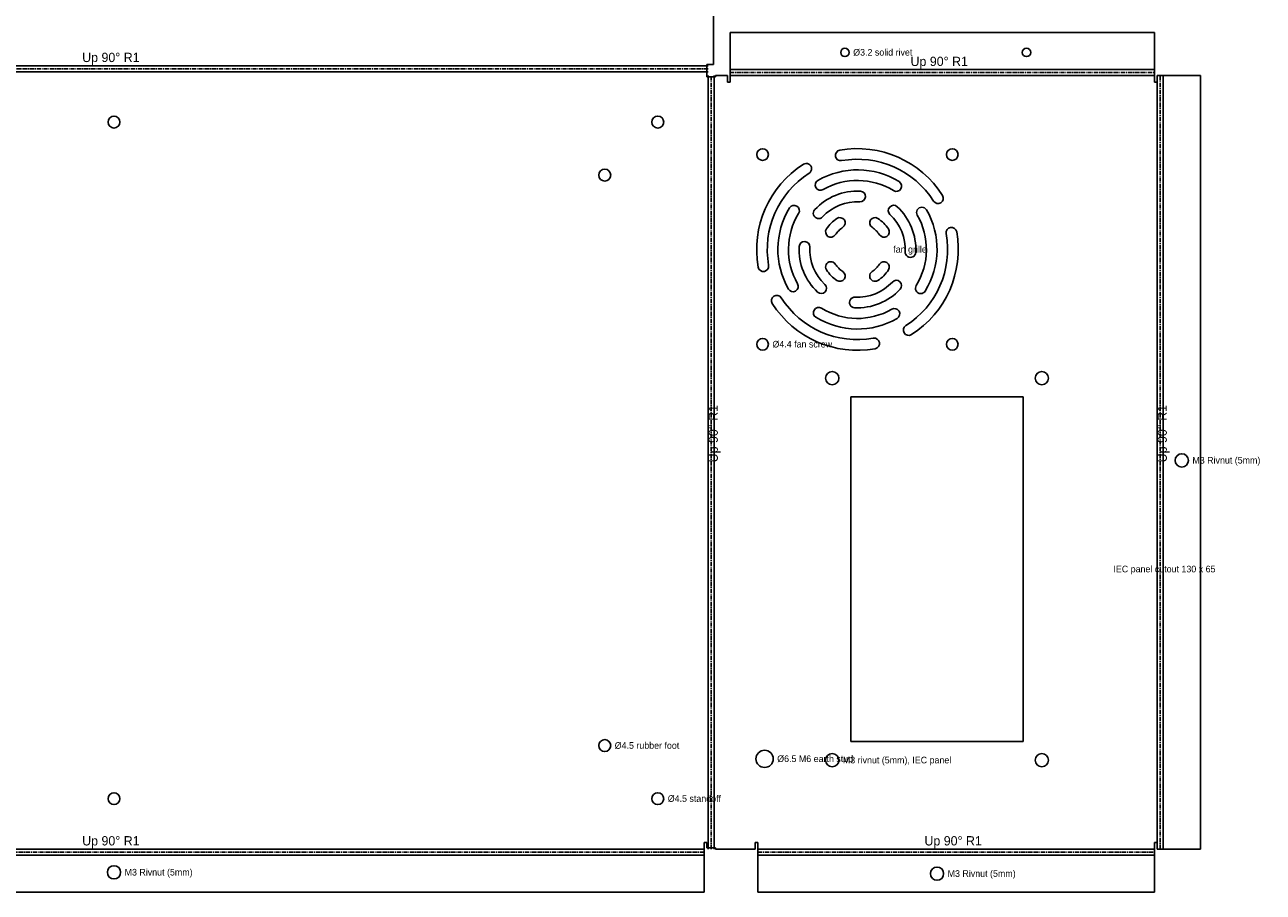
# Model space of a CAD drawing. Header units: millimetres. Extents: x -410 to 433, y -214 to 332.
# Tile 2 of 3: x -34 to 433, y -163 to 164. Entities that reach past the tile are written whole.
import ezdxf

# ---------------------------------------------------------------- set-up
doc = ezdxf.new("R2010")
doc.units = ezdxf.units.MM
doc.linetypes.add('CENTER2', pattern=[2.541, 1.587, -0.318, 0.318, -0.318])
for name, color, linetype in [('Bend Center', 1, 'CENTER2'), ('Bend Notes', 3, 'CONTINUOUS'), ('Leaders', 5, 'CONTINUOUS'), ('Visible', 7, 'CONTINUOUS'), ('Visible Narrow', 8, 'CONTINUOUS')]:
    doc.layers.add(name, color=color, linetype=linetype)

msp = doc.modelspace()

# ---------------------------------------------------------------- linework, layer by layer
at = {"layer": 'Bend Center'}
for p, q in [((224, 147.631), (-224, 147.631)), ((225.131, -146.5), (225.131, 145)), ((232.2619, 146.131), (392.2619, 146.131)), ((394.3929, -146.5), (394.3929, 145)), ((222.5, -147.631), (-222.5, -147.631)), ((242.7619, -147.631), (392.2619, -147.631))]:
    msp.add_line(p, q, dxfattribs=at)
at = {"layer": 'Visible'}
for p, q in [((226, 315.7619), (226, 149.2619)), ((232.2619, 147.7619), (232.2619, 161.2619)), ((232.2619, 161.2619), (392.2619, 161.2619)), ((392.2619, 161.2619), (392.2619, 147.7619)), ((226, 149.2619), (223.5, 149.2619)), ((223.5, 149.2619), (223.5, 144.5)), ((226.7619, 144.5), (226.7619, 145)), ((226.7619, 145), (231.2619, 145)), ((231.2619, 145), (231.2619, 142.5)), ((232.2619, 147.2619), (232.2619, 147.7619)), ((232.2619, 145), (232.2619, 147.2619)), ((232.2619, 142.5), (232.2619, 145)), ((392.2619, 147.7619), (392.2619, 147.2619)), ((392.2619, 147.2619), (392.2619, 145)), ((392.2619, 145), (392.2619, 142.5)), ((393.2619, 142.5), (393.2619, 145)), ((393.2619, 145), (395.5239, 145)), ((395.5239, 145), (409.5239, 145)), ((409.5239, 145), (409.5239, -146.5)), ((223.5, 144.5), (226.7619, 144.5)), ((231.2619, 142.5), (232.2619, 142.5)), ((392.2619, 142.5), (393.2619, 142.5)), ((342.7619, 24), (277.7619, 24)), ((277.7619, 24), (277.7619, -106)), ((342.7619, -106), (342.7619, 24)), ((277.7619, -106), (342.7619, -106)), ((223.5, -144), (222.5, -144)), ((222.5, -144), (222.5, -146.5)), ((223.5, -146), (223.5, -144)), ((242.7619, -144), (241.7619, -144)), ((241.7619, -144), (241.7619, -146.5)), ((242.7619, -146.5), (242.7619, -144)), ((393.2619, -144), (392.2619, -144)), ((392.2619, -144), (392.2619, -146.5)), ((393.2619, -146.5), (393.2619, -144)), ((222.5, -146.5), (222.5, -148.7619)), ((222.5, -148.7619), (222.5, -149.2619)), ((222.5, -149.2619), (222.5, -162.7619)), ((226.7619, -146), (223.5, -146)), ((226.7619, -146.5), (226.7619, -146)), ((241.7619, -146.5), (226.7619, -146.5)), ((242.7619, -148.7619), (242.7619, -146.5)), ((242.7619, -149.2619), (242.7619, -148.7619)), ((242.7619, -162.7619), (242.7619, -149.2619)), ((392.2619, -146.5), (392.2619, -148.7619)), ((392.2619, -148.7619), (392.2619, -149.2619)), ((392.2619, -149.2619), (392.2619, -162.7619)), ((395.5239, -146.5), (393.2619, -146.5)), ((409.5239, -146.5), (395.5239, -146.5)), ((222.5, -162.7619), (-222.5, -162.7619)), ((392.2619, -162.7619), (242.7619, -162.7619))]:
    msp.add_line(p, q, dxfattribs=at)
for centre, radius in [((275.5619, 153.7619), 1.6), ((343.9619, 153.7619), 1.6), ((0, 127.5), 2.25), ((205, 127.5), 2.25), ((244.5119, 115.25), 2.2), ((316.0119, 115.25), 2.2), ((185, 107.5), 2.25), ((244.5119, 43.75), 2.2), ((316.0119, 43.75), 2.2), ((270.7619, 31), 2.5), ((349.7619, 31), 2.5), ((402.5239, 0), 2.5), ((185, -107.5), 2.25), ((245.2619, -112.5), 3.25), ((270.7619, -113), 2.5), ((349.7619, -113), 2.5), ((0, -127.5), 2.25), ((205, -127.5), 2.25), ((0, -155.2619), 2.5), ((310.2619, -155.7619), 2.5)]:
    msp.add_circle(centre, radius, dxfattribs=at)
for centre, radius, start, end in [((273.9461, 114.9416), 2, 100.1042, 280.1042), ((280.2619, 79.5), 38, 32.3859, 100.1042), ((280.2619, 79.5), 34, 32.3859, 100.1042), ((280.2619, 79.5), 38, 122.3859, 190.1042), ((280.2619, 79.5), 34, 122.3859, 190.1042), ((260.9797, 109.9005), 2, 302.3859, 122.3859), ((280.2619, 79.5), 30, 58.4873, 119.8394), ((266.33, 103.7879), 2, 119.8394, 299.8394), ((280.2619, 79.5), 26, 58.4873, 119.8394), ((294.8972, 103.3707), 2, 238.4873, 58.4873), ((280.2619, 79.5), 22, 87.1352, 137.0282), ((281.2615, 99.475), 2, 267.1352, 87.1352), ((310.6625, 98.7823), 2, 212.3859, 32.3859), ((280.2619, 79.5), 30, 148.4873, 209.8394), ((256.3913, 94.1352), 2, 328.4873, 148.4873), ((265.6282, 93.1328), 2, 137.0282, 317.0282), ((280.2619, 79.5), 18, 87.1352, 137.0282), ((293.8947, 94.1338), 2, 47.0282, 227.0282), ((280.2619, 79.5), 22, 357.1352, 47.0282), ((304.5498, 93.432), 2, 29.8394, 209.8394), ((280.2619, 79.5), 30, 328.4873, 29.8394), ((280.2619, 79.5), 26, 148.4873, 209.8394), ((280.2619, 79.5), 14, 123.4225, 146.5775), ((273.6522, 89.5156), 2, 303.4225, 123.4225), ((286.8717, 89.5156), 2, 56.5775, 236.5775), ((280.2619, 79.5), 14, 33.4225, 56.5775), ((280.2619, 79.5), 18, 357.1352, 47.0282), ((280.2619, 79.5), 26, 328.4873, 29.8394), ((270.2464, 86.1097), 2, 146.5775, 326.5775), ((280.2619, 79.5), 10, 123.4225, 146.5775), ((280.2619, 79.5), 10, 33.4225, 56.5775), ((290.2775, 86.1097), 2, 213.4225, 33.4225), ((280.2619, 79.5), 34, 302.3859, 10.1042), ((280.2619, 79.5), 38, 302.3859, 10.1042), ((315.7036, 85.8158), 2, 10.1042, 190.1042), ((280.2619, 79.5), 22, 177.1352, 227.0282), ((260.2869, 80.4996), 2, 357.1352, 177.1352), ((280.2619, 79.5), 18, 177.1352, 227.0282), ((270.2464, 72.8903), 2, 33.4225, 213.4225), ((290.2775, 72.8903), 2, 326.5775, 146.5775), ((300.237, 78.5004), 2, 177.1352, 357.1352), ((244.8203, 73.1842), 2, 190.1042, 10.1042), ((280.2619, 79.5), 14, 213.4225, 236.5775), ((280.2619, 79.5), 10, 213.4225, 236.5775), ((273.6522, 69.4844), 2, 236.5775, 56.5775), ((286.8717, 69.4844), 2, 123.4225, 303.4225), ((280.2619, 79.5), 10, 303.4225, 326.5775), ((280.2619, 79.5), 14, 303.4225, 326.5775), ((255.9741, 65.568), 2, 209.8394, 29.8394), ((266.6292, 64.8662), 2, 227.0282, 47.0282), ((280.2619, 79.5), 18, 267.1352, 317.0282), ((294.8957, 65.8672), 2, 317.0282, 137.0282), ((304.1326, 64.8648), 2, 148.4873, 328.4873), ((249.8614, 60.2177), 2, 32.3859, 212.3859), ((280.2619, 79.5), 34, 212.3859, 280.1042), ((279.2624, 59.525), 2, 87.1352, 267.1352), ((280.2619, 79.5), 22, 267.1352, 317.0282), ((280.2619, 79.5), 38, 212.3859, 280.1042), ((265.6267, 55.6293), 2, 58.4873, 238.4873), ((280.2619, 79.5), 26, 238.4873, 299.8394), ((294.1939, 55.2121), 2, 299.8394, 119.8394), ((280.2619, 79.5), 30, 238.4873, 299.8394), ((299.5442, 49.0995), 2, 122.3859, 302.3859), ((286.5778, 44.0584), 2, 280.1042, 100.1042)]:
    msp.add_arc(centre, radius, start, end, dxfattribs=at)
at = {"layer": 'Visible Narrow'}
for p, q in [((-224, 148.7619), (224, 148.7619)), ((-224, 146.5), (224, 146.5)), ((224, -146.5), (224, 145)), ((226.2619, -146.5), (226.2619, 145)), ((232.2619, 147.2619), (392.2619, 147.2619)), ((232.2619, 145), (392.2619, 145)), ((393.2619, -146.5), (393.2619, 145)), ((395.5239, -146.5), (395.5239, 145)), ((-222.5, -146.5), (222.5, -146.5)), ((-222.5, -148.7619), (222.5, -148.7619)), ((242.7619, -146.5), (392.2619, -146.5)), ((242.7619, -148.7619), (392.2619, -148.7619))]:
    msp.add_line(p, q, dxfattribs=at)

# ---------------------------------------------------------------- texts
at = {"layer": 'Bend Notes'}
for p in [(-12, 150.131), (300.2619, 148.631), (-12, -145.131), (305.5119, -145.131)]:
    msp.add_text('Up 90%%D R1', height=3.5, dxfattribs=at).set_placement(p)
for p in [(227.631, -0.75), (396.8929, -0.75)]:
    msp.add_text('Up 90%%D R1', height=3.5, rotation=90, dxfattribs=at).set_placement(p)
at = {"layer": 'Leaders'}
for s, p in [('%%c3.2 solid rivet', (278.6619, 152.5619)), ('fan grille', (293.7619, 78.3)), ('%%c4.4 fan screw', (248.2119, 42.55)), ('M3 Rivnut (5mm)', (406.5239, -1.2)), ('IEC panel cutout 130 x 65', (376.7619, -42.2)), ('%%c4.5 rubber foot', (188.75, -108.7)), ('%%c6.5 M6 earth stud', (250.0119, -113.7)), ('M3 rivnut (5mm), IEC panel', (274.7619, -114.2)), ('%%c4.5 standoff', (208.75, -128.7)), ('M3 Rivnut (5mm)', (4, -156.4619)), ('M3 Rivnut (5mm)', (314.2619, -156.9619))]:
    msp.add_text(s, height=2.5, dxfattribs=at).set_placement(p)

doc.saveas('drawing.dxf')
